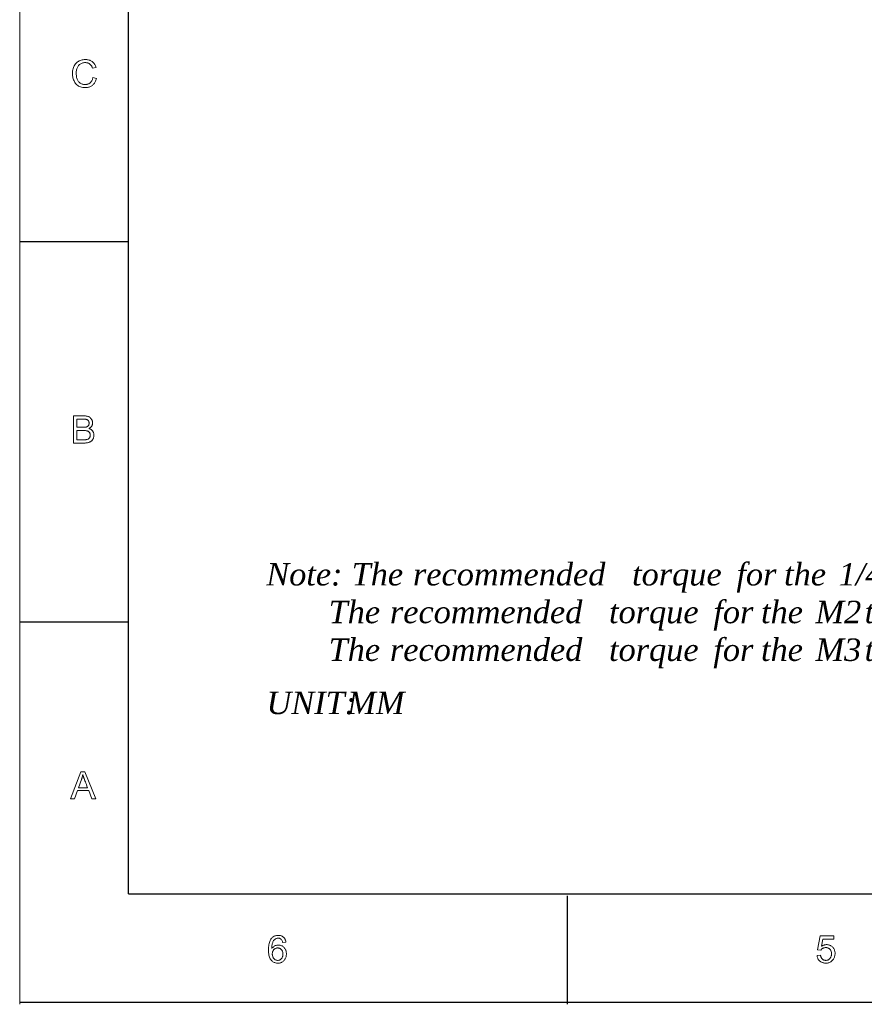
# Model space of a CAD drawing. Header units: millimetres. Extents: x 2984 to 3412, y -1556 to -1253.
# Tile 1 of 53: x 2984 to 3096, y -1556 to -1426. Entities that reach past the tile are written whole.
import ezdxf

# ---------------------------------------------------------------- set-up
doc = ezdxf.new("R2010")
doc.units = ezdxf.units.MM
doc.styles.add('HANA', font='arial.ttf')

msp = doc.modelspace()

# ---------------------------------------------------------------- linework, layer by layer
at = {"color": 7, "lineweight": 13}
for p, q in [((2984.117, -1556.064), (2984.117, -1253.677)), ((2984.118, -1555.808), (2984.118, -1253.421))]:
    msp.add_line(p, q, dxfattribs=at)
at = {"color": 7, "lineweight": 25}
for p, q in [((2998.518, -1541.408), (2998.518, -1267.821)), ((2998.518, -1541.408), (3397.355, -1541.408)), ((3411.755, -1555.808), (2984.118, -1555.808))]:
    msp.add_line(p, q, dxfattribs=at)
at = {"color": 7, "lineweight": 25, "ltscale": 0.25}
for p, q in [((2998.517, -1455.02), (2984.117, -1455.02)), ((2998.517, -1505.42), (2984.117, -1505.42))]:
    msp.add_line(p, q, dxfattribs=at)
at = {"color": 7, "lineweight": 25, "ltscale": 0.24999}
msp.add_line((3056.646, -1541.665), (3056.646, -1556.064), dxfattribs=at)
at = {"color": 7, "lineweight": 13}
for points in [[(2994.292, -1433.362), (2994.258, -1433.48), (2994.219, -1433.592), (2994.176, -1433.698), (2994.128, -1433.798), (2994.076, -1433.891), (2994.019, -1433.979), (2993.957, -1434.06), (2993.89, -1434.135), (2993.819, -1434.204), (2993.743, -1434.267), (2993.663, -1434.323), (2993.58, -1434.374), (2993.494, -1434.419), (2993.404, -1434.458), (2993.312, -1434.49), (2993.217, -1434.517), (2993.118, -1434.538), (2993.016, -1434.553), (2992.911, -1434.562), (2992.803, -1434.565), (2992.631, -1434.559), (2992.469, -1434.543), (2992.316, -1434.515), (2992.173, -1434.476), (2992.039, -1434.427), (2991.915, -1434.366), (2991.801, -1434.294), (2991.696, -1434.211), (2991.601, -1434.116), (2991.515, -1434.011), (2991.439, -1433.898), (2991.37, -1433.781), (2991.309, -1433.659), (2991.257, -1433.532), (2991.212, -1433.401), (2991.176, -1433.266), (2991.148, -1433.126), (2991.128, -1432.981), (2991.116, -1432.832), (2991.111, -1432.679), (2991.116, -1432.51), (2991.13, -1432.349), (2991.154, -1432.196), (2991.188, -1432.049), (2991.23, -1431.911), (2991.283, -1431.779), (2991.344, -1431.656), (2991.416, -1431.54), (2991.496, -1431.431), (2991.587, -1431.33), (2991.684, -1431.237), (2991.788, -1431.154), (2991.896, -1431.081), (2992.01, -1431.018), (2992.13, -1430.964), (2992.255, -1430.92), (2992.385, -1430.886), (2992.521, -1430.862), (2992.662, -1430.847), (2992.808, -1430.842), (2992.912, -1430.845), (2993.012, -1430.853), (2993.11, -1430.866), (2993.204, -1430.885), (2993.296, -1430.909), (2993.384, -1430.939), (2993.469, -1430.973), (2993.552, -1431.013), (2993.631, -1431.059), (2993.707, -1431.11), (2993.78, -1431.166), (2993.847, -1431.227), (2993.911, -1431.293), (2993.97, -1431.364), (2994.025, -1431.44), (2994.075, -1431.52), (2994.12, -1431.606), (2994.161, -1431.697), (2994.198, -1431.793), (2994.23, -1431.893), (2993.764, -1432.004), (2993.739, -1431.93), (2993.712, -1431.861), (2993.682, -1431.795), (2993.65, -1431.733), (2993.615, -1431.675), (2993.578, -1431.62), (2993.538, -1431.569), (2993.496, -1431.522), (2993.452, -1431.479), (2993.405, -1431.439), (2993.356, -1431.403), (2993.304, -1431.371), (2993.25, -1431.342), (2993.193, -1431.318), (2993.134, -1431.297), (2993.073, -1431.28), (2993.009, -1431.267), (2992.943, -1431.257), (2992.874, -1431.252), (2992.803, -1431.25), (2992.688, -1431.254), (2992.579, -1431.265), (2992.475, -1431.285), (2992.378, -1431.312), (2992.285, -1431.346), (2992.199, -1431.389), (2992.118, -1431.439), (2992.043, -1431.497), (2991.973, -1431.563), (2991.91, -1431.637), (2991.852, -1431.717), (2991.8, -1431.802), (2991.754, -1431.892), (2991.715, -1431.988), (2991.681, -1432.089), (2991.654, -1432.196), (2991.632, -1432.307), (2991.617, -1432.424), (2991.608, -1432.547), (2991.605, -1432.674), (2991.608, -1432.821), (2991.618, -1432.959), (2991.634, -1433.09), (2991.656, -1433.214), (2991.685, -1433.329), (2991.72, -1433.437), (2991.762, -1433.537), (2991.81, -1433.63), (2991.865, -1433.714), (2991.926, -1433.791), (2991.992, -1433.861), (2992.062, -1433.923), (2992.135, -1433.978), (2992.213, -1434.026), (2992.295, -1434.066), (2992.38, -1434.099), (2992.47, -1434.124), (2992.563, -1434.143), (2992.661, -1434.154), (2992.762, -1434.157), (2992.845, -1434.155), (2992.924, -1434.148), (2993.001, -1434.137), (2993.074, -1434.121), (2993.144, -1434.1), (2993.212, -1434.075), (2993.275, -1434.045), (2993.336, -1434.011), (2993.394, -1433.972), (2993.448, -1433.929), (2993.499, -1433.881), (2993.547, -1433.828), (2993.592, -1433.771), (2993.634, -1433.709), (2993.672, -1433.643), (2993.708, -1433.572), (2993.74, -1433.496), (2993.769, -1433.416), (2993.795, -1433.331), (2993.818, -1433.241)], [(2993.275, -1479.756), (2993.341, -1479.778), (2993.404, -1479.803), (2993.463, -1479.83), (2993.519, -1479.86), (2993.571, -1479.892), (2993.62, -1479.927), (2993.666, -1479.964), (2993.708, -1480.004), (2993.747, -1480.047), (2993.782, -1480.092), (2993.814, -1480.139), (2993.843, -1480.187), (2993.868, -1480.237), (2993.89, -1480.289), (2993.908, -1480.341), (2993.923, -1480.395), (2993.935, -1480.451), (2993.944, -1480.508), (2993.949, -1480.566), (2993.95, -1480.626), (2993.949, -1480.686), (2993.944, -1480.745), (2993.937, -1480.803), (2993.926, -1480.86), (2993.912, -1480.916), (2993.895, -1480.971), (2993.876, -1481.025), (2993.853, -1481.078), (2993.827, -1481.13), (2993.798, -1481.181), (2993.766, -1481.23), (2993.732, -1481.277), (2993.695, -1481.32), (2993.656, -1481.362), (2993.614, -1481.4), (2993.569, -1481.436), (2993.522, -1481.469), (2993.473, -1481.5), (2993.421, -1481.528), (2993.366, -1481.553), (2993.308, -1481.575), (2993.246, -1481.596), (2993.18, -1481.614), (2993.11, -1481.629), (2993.036, -1481.642), (2992.958, -1481.653), (2992.876, -1481.661), (2992.791, -1481.667), (2992.701, -1481.671), (2992.607, -1481.672), (2991.229, -1481.672), (2991.229, -1478.072), (2992.58, -1478.072), (2992.707, -1478.075), (2992.827, -1478.083), (2992.939, -1478.098), (2993.043, -1478.117), (2993.139, -1478.143), (2993.228, -1478.174), (2993.308, -1478.211), (2993.382, -1478.254), (2993.447, -1478.303), (2993.505, -1478.357), (2993.556, -1478.414), (2993.601, -1478.473), (2993.642, -1478.533), (2993.677, -1478.595), (2993.706, -1478.658), (2993.73, -1478.722), (2993.749, -1478.787), (2993.763, -1478.853), (2993.771, -1478.921), (2993.773, -1478.99), (2993.772, -1479.037), (2993.768, -1479.083), (2993.762, -1479.129), (2993.754, -1479.173), (2993.742, -1479.217), (2993.729, -1479.26), (2993.713, -1479.303), (2993.694, -1479.345), (2993.673, -1479.386), (2993.649, -1479.426), (2993.623, -1479.466), (2993.595, -1479.503), (2993.564, -1479.54), (2993.53, -1479.575), (2993.494, -1479.609), (2993.455, -1479.641), (2993.414, -1479.672), (2993.37, -1479.702), (2993.324, -1479.73)], [(2991.706, -1479.58), (2992.487, -1479.58), (2992.534, -1479.579), (2992.58, -1479.579), (2992.624, -1479.577), (2992.667, -1479.575), (2992.708, -1479.573), (2992.748, -1479.57), (2992.786, -1479.566), (2992.822, -1479.562), (2992.857, -1479.558), (2992.891, -1479.553), (2992.923, -1479.546), (2992.954, -1479.538), (2992.985, -1479.528), (2993.015, -1479.517), (2993.044, -1479.504), (2993.073, -1479.488), (2993.101, -1479.472), (2993.128, -1479.453), (2993.154, -1479.432), (2993.179, -1479.41), (2993.203, -1479.386), (2993.224, -1479.359), (2993.243, -1479.329), (2993.259, -1479.297), (2993.273, -1479.263), (2993.284, -1479.226), (2993.293, -1479.186), (2993.299, -1479.144), (2993.303, -1479.099), (2993.304, -1479.052), (2993.303, -1479.002), (2993.299, -1478.955), (2993.293, -1478.911), (2993.284, -1478.869), (2993.273, -1478.83), (2993.259, -1478.793), (2993.242, -1478.76), (2993.223, -1478.729), (2993.202, -1478.7), (2993.178, -1478.675), (2993.152, -1478.651), (2993.125, -1478.63), (2993.098, -1478.61), (2993.069, -1478.593), (2993.039, -1478.577), (2993.008, -1478.563), (2992.977, -1478.551), (2992.944, -1478.541), (2992.911, -1478.533), (2992.876, -1478.526), (2992.84, -1478.521), (2992.802, -1478.516), (2992.762, -1478.512), (2992.72, -1478.509), (2992.675, -1478.506), (2992.629, -1478.504), (2992.581, -1478.502), (2992.531, -1478.5), (2992.479, -1478.499), (2992.425, -1478.499), (2991.706, -1478.499)], [(2991.706, -1481.245), (2992.602, -1481.245), (2992.695, -1481.243), (2992.783, -1481.238), (2992.864, -1481.23), (2992.94, -1481.218), (2993.01, -1481.203), (2993.074, -1481.185), (2993.132, -1481.164), (2993.184, -1481.139), (2993.23, -1481.111), (2993.27, -1481.08), (2993.305, -1481.046), (2993.337, -1481.009), (2993.365, -1480.97), (2993.389, -1480.928), (2993.41, -1480.884), (2993.427, -1480.838), (2993.44, -1480.788), (2993.449, -1480.737), (2993.455, -1480.682), (2993.457, -1480.626), (2993.455, -1480.569), (2993.449, -1480.514), (2993.439, -1480.462), (2993.425, -1480.413), (2993.407, -1480.366), (2993.385, -1480.322), (2993.359, -1480.28), (2993.329, -1480.241), (2993.296, -1480.204), (2993.258, -1480.17), (2993.215, -1480.139), (2993.165, -1480.111), (2993.11, -1480.087), (2993.048, -1480.066), (2992.979, -1480.048), (2992.904, -1480.033), (2992.823, -1480.022), (2992.735, -1480.013), (2992.641, -1480.009), (2992.541, -1480.007), (2991.706, -1480.007)], [(2994.215, -1528.84), (2993.678, -1528.84), (2993.255, -1527.745), (2991.752, -1527.745), (2991.355, -1528.84), (2990.851, -1528.84), (2992.234, -1525.24), (2992.747, -1525.24)], [(2993.11, -1527.367), (2993.026, -1527.143), (2992.949, -1526.94), (2992.88, -1526.756), (2992.818, -1526.593), (2992.765, -1526.451), (2992.719, -1526.328), (2992.68, -1526.226), (2992.65, -1526.143), (2992.627, -1526.081), (2992.612, -1526.04), (2992.6, -1526.007), (2992.589, -1525.972), (2992.577, -1525.935), (2992.565, -1525.896), (2992.552, -1525.854), (2992.54, -1525.811), (2992.527, -1525.765), (2992.514, -1525.718), (2992.5, -1525.668), (2992.487, -1525.616), (2992.474, -1525.616), (2992.46, -1525.688), (2992.445, -1525.759), (2992.429, -1525.829), (2992.412, -1525.898), (2992.394, -1525.966), (2992.375, -1526.033), (2992.355, -1526.098), (2992.335, -1526.163), (2992.313, -1526.226), (2992.29, -1526.289), (2991.887, -1527.367)], [(3017.514, -1548.687), (3017.578, -1548.597), (3017.646, -1548.516), (3017.72, -1548.444), (3017.799, -1548.382), (3017.883, -1548.33), (3017.972, -1548.287), (3018.067, -1548.254), (3018.166, -1548.23), (3018.271, -1548.215), (3018.381, -1548.211), (3018.468, -1548.214), (3018.552, -1548.224), (3018.634, -1548.24), (3018.713, -1548.263), (3018.79, -1548.292), (3018.864, -1548.328), (3018.935, -1548.371), (3019.003, -1548.42), (3019.069, -1548.475), (3019.132, -1548.537), (3019.191, -1548.604), (3019.244, -1548.675), (3019.29, -1548.75), (3019.33, -1548.828), (3019.364, -1548.909), (3019.392, -1548.995), (3019.414, -1549.084), (3019.429, -1549.176), (3019.439, -1549.272), (3019.442, -1549.372), (3019.439, -1549.473), (3019.429, -1549.571), (3019.414, -1549.666), (3019.392, -1549.758), (3019.365, -1549.847), (3019.331, -1549.933), (3019.291, -1550.016), (3019.245, -1550.095), (3019.192, -1550.172), (3019.134, -1550.245), (3019.07, -1550.314), (3019.002, -1550.375), (3018.93, -1550.429), (3018.855, -1550.475), (3018.775, -1550.515), (3018.691, -1550.547), (3018.603, -1550.573), (3018.511, -1550.591), (3018.415, -1550.601), (3018.315, -1550.605), (3018.213, -1550.601), (3018.114, -1550.59), (3018.018, -1550.571), (3017.925, -1550.544), (3017.835, -1550.509), (3017.748, -1550.467), (3017.664, -1550.417), (3017.584, -1550.36), (3017.506, -1550.295), (3017.432, -1550.222), (3017.363, -1550.139), (3017.301, -1550.045), (3017.246, -1549.938), (3017.198, -1549.82), (3017.158, -1549.69), (3017.126, -1549.547), (3017.1, -1549.393), (3017.082, -1549.227), (3017.071, -1549.049), (3017.067, -1548.859), (3017.07, -1548.671), (3017.08, -1548.493), (3017.097, -1548.324), (3017.12, -1548.165), (3017.15, -1548.016), (3017.186, -1547.876), (3017.229, -1547.745), (3017.279, -1547.625), (3017.335, -1547.513), (3017.397, -1547.411), (3017.466, -1547.319), (3017.541, -1547.237), (3017.622, -1547.164), (3017.709, -1547.101), (3017.802, -1547.048), (3017.9, -1547.004), (3018.005, -1546.97), (3018.115, -1546.946), (3018.232, -1546.931), (3018.354, -1546.926), (3018.434, -1546.929), (3018.511, -1546.935), (3018.586, -1546.947), (3018.658, -1546.963), (3018.728, -1546.983), (3018.795, -1547.008), (3018.86, -1547.037), (3018.922, -1547.071), (3018.982, -1547.109), (3019.039, -1547.152), (3019.093, -1547.2), (3019.142, -1547.251), (3019.187, -1547.308), (3019.228, -1547.368), (3019.264, -1547.433), (3019.296, -1547.502), (3019.324, -1547.576), (3019.347, -1547.654), (3019.366, -1547.736), (3019.38, -1547.823), (3018.938, -1547.862), (3018.911, -1547.753), (3018.876, -1547.656), (3018.833, -1547.57), (3018.783, -1547.496), (3018.726, -1547.433), (3018.661, -1547.381), (3018.589, -1547.341), (3018.51, -1547.313), (3018.423, -1547.296), (3018.329, -1547.29), (3018.263, -1547.293), (3018.198, -1547.303), (3018.135, -1547.32), (3018.074, -1547.344), (3018.014, -1547.374), (3017.957, -1547.411), (3017.902, -1547.455), (3017.848, -1547.505), (3017.797, -1547.562), (3017.747, -1547.626), (3017.701, -1547.697), (3017.66, -1547.776), (3017.623, -1547.863), (3017.592, -1547.957), (3017.565, -1548.06), (3017.543, -1548.17), (3017.526, -1548.287), (3017.514, -1548.413), (3017.507, -1548.546), (3017.504, -1548.687)], [(3090.312, -1548.38), (3090.378, -1548.337), (3090.445, -1548.299), (3090.512, -1548.265), (3090.579, -1548.236), (3090.647, -1548.211), (3090.716, -1548.19), (3090.785, -1548.175), (3090.854, -1548.163), (3090.924, -1548.157), (3090.995, -1548.154), (3091.084, -1548.157), (3091.17, -1548.167), (3091.254, -1548.183), (3091.336, -1548.205), (3091.415, -1548.234), (3091.493, -1548.269), (3091.567, -1548.31), (3091.64, -1548.358), (3091.71, -1548.412), (3091.778, -1548.472), (3091.842, -1548.538), (3091.898, -1548.608), (3091.949, -1548.682), (3091.992, -1548.761), (3092.029, -1548.843), (3092.059, -1548.93), (3092.082, -1549.022), (3092.099, -1549.117), (3092.109, -1549.217), (3092.112, -1549.321), (3092.109, -1549.426), (3092.099, -1549.528), (3092.082, -1549.627), (3092.058, -1549.723), (3092.027, -1549.816), (3091.99, -1549.905), (3091.946, -1549.991), (3091.895, -1550.074), (3091.838, -1550.154), (3091.773, -1550.231), (3091.703, -1550.302), (3091.629, -1550.365), (3091.551, -1550.421), (3091.468, -1550.47), (3091.382, -1550.511), (3091.291, -1550.545), (3091.195, -1550.571), (3091.096, -1550.59), (3090.992, -1550.601), (3090.884, -1550.605), (3090.796, -1550.602), (3090.709, -1550.595), (3090.626, -1550.582), (3090.544, -1550.564), (3090.465, -1550.541), (3090.388, -1550.513), (3090.314, -1550.48), (3090.242, -1550.442), (3090.173, -1550.399), (3090.106, -1550.351), (3090.043, -1550.298), (3089.985, -1550.239), (3089.934, -1550.176), (3089.887, -1550.108), (3089.847, -1550.036), (3089.812, -1549.958), (3089.782, -1549.875), (3089.759, -1549.788), (3089.74, -1549.695), (3089.728, -1549.598), (3090.189, -1549.564), (3090.202, -1549.63), (3090.217, -1549.693), (3090.235, -1549.753), (3090.255, -1549.809), (3090.278, -1549.862), (3090.303, -1549.911), (3090.331, -1549.957), (3090.361, -1549.999), (3090.394, -1550.038), (3090.43, -1550.073), (3090.468, -1550.105), (3090.507, -1550.134), (3090.548, -1550.159), (3090.591, -1550.181), (3090.636, -1550.2), (3090.682, -1550.215), (3090.73, -1550.226), (3090.78, -1550.235), (3090.831, -1550.24), (3090.884, -1550.242), (3090.95, -1550.239), (3091.014, -1550.231), (3091.075, -1550.219), (3091.133, -1550.201), (3091.189, -1550.178), (3091.242, -1550.15), (3091.293, -1550.117), (3091.341, -1550.079), (3091.386, -1550.036), (3091.43, -1549.987), (3091.469, -1549.935), (3091.505, -1549.881), (3091.536, -1549.824), (3091.563, -1549.765), (3091.586, -1549.704), (3091.605, -1549.64), (3091.619, -1549.574), (3091.63, -1549.506), (3091.636, -1549.435), (3091.638, -1549.362), (3091.636, -1549.288), (3091.63, -1549.218), (3091.619, -1549.15), (3091.604, -1549.085), (3091.585, -1549.024), (3091.561, -1548.966), (3091.534, -1548.911), (3091.501, -1548.86), (3091.465, -1548.811), (3091.425, -1548.766), (3091.381, -1548.724), (3091.334, -1548.687), (3091.285, -1548.654), (3091.234, -1548.626), (3091.18, -1548.602), (3091.124, -1548.582), (3091.065, -1548.567), (3091.004, -1548.556), (3090.941, -1548.549), (3090.875, -1548.547), (3090.792, -1548.551), (3090.712, -1548.561), (3090.637, -1548.578), (3090.566, -1548.603), (3090.499, -1548.634), (3090.435, -1548.672), (3090.376, -1548.717), (3090.321, -1548.769), (3090.269, -1548.828), (3090.221, -1548.893), (3089.804, -1548.844), (3090.155, -1546.993), (3091.94, -1546.993), (3091.94, -1547.42), (3090.506, -1547.42)], [(3018.305, -1550.242), (3018.365, -1550.239), (3018.422, -1550.232), (3018.477, -1550.219), (3018.53, -1550.202), (3018.58, -1550.18), (3018.629, -1550.153), (3018.675, -1550.121), (3018.718, -1550.084), (3018.759, -1550.043), (3018.798, -1549.996), (3018.834, -1549.946), (3018.866, -1549.894), (3018.895, -1549.839), (3018.919, -1549.783), (3018.94, -1549.725), (3018.957, -1549.664), (3018.97, -1549.602), (3018.98, -1549.537), (3018.986, -1549.47), (3018.987, -1549.402), (3018.986, -1549.333), (3018.98, -1549.267), (3018.97, -1549.203), (3018.957, -1549.142), (3018.94, -1549.083), (3018.919, -1549.027), (3018.895, -1548.972), (3018.866, -1548.921), (3018.834, -1548.872), (3018.798, -1548.825), (3018.759, -1548.781), (3018.718, -1548.742), (3018.673, -1548.708), (3018.626, -1548.678), (3018.577, -1548.653), (3018.525, -1548.633), (3018.47, -1548.617), (3018.413, -1548.605), (3018.353, -1548.599), (3018.29, -1548.596), (3018.232, -1548.598), (3018.176, -1548.605), (3018.122, -1548.616), (3018.069, -1548.631), (3018.018, -1548.65), (3017.969, -1548.674), (3017.921, -1548.702), (3017.874, -1548.734), (3017.83, -1548.77), (3017.787, -1548.811), (3017.747, -1548.855), (3017.711, -1548.903), (3017.679, -1548.952), (3017.652, -1549.005), (3017.628, -1549.06), (3017.609, -1549.118), (3017.594, -1549.179), (3017.584, -1549.242), (3017.578, -1549.308), (3017.575, -1549.377), (3017.578, -1549.448), (3017.584, -1549.516), (3017.594, -1549.583), (3017.609, -1549.647), (3017.627, -1549.709), (3017.65, -1549.769), (3017.677, -1549.827), (3017.708, -1549.883), (3017.744, -1549.937), (3017.783, -1549.989), (3017.826, -1550.037), (3017.87, -1550.08), (3017.917, -1550.118), (3017.966, -1550.15), (3018.017, -1550.178), (3018.07, -1550.201), (3018.126, -1550.219), (3018.183, -1550.231), (3018.243, -1550.239)]]:
    msp.add_lwpolyline(points, close=True, dxfattribs=at)

# ---------------------------------------------------------------- texts
at = {"lineweight": 0, "insert": (3016.779, -1497.551), "char_height": 3, "attachment_point": 1, "style": 'HANA'}
msp.add_mtext('{\\fMicrosoft YaHei|b0|i0|c134|p34;Note: The recommended torque for the 1/4-20UNC thread is 4.0 N.m\\P         The recommended torque for the M2 thread is 0.16 N.m\\P         The recommended torque for the M3 thread is 0.4 N.m}', dxfattribs=at)
at = {"color": 4, "lineweight": 0, "insert": (3016.806, -1514.602), "char_height": 3, "attachment_point": 1, "style": 'HANA'}
msp.add_mtext('{\\fￋￎￌ￥|b0|i0|c134|p2;\\C3;UNIT:\\fArial|b0|i0|c0|p34;MM}', dxfattribs=at)

doc.saveas('drawing.dxf')
